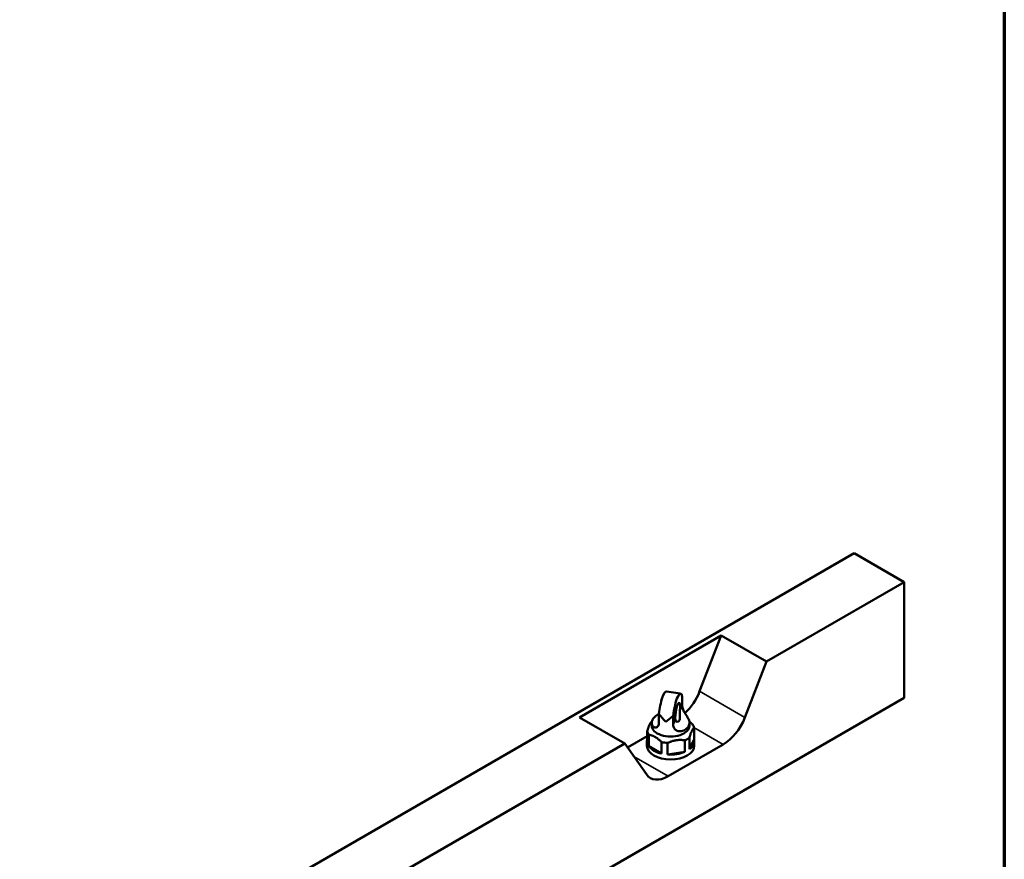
# Paper-space layout 'Sheet_1' of a CAD drawing. Header units: millimetres. Extents: x 1 to 117, y 1 to 117.
# Tile 5 of 6: x 84 to 117, y 30 to 58. Entities that reach past the tile are written whole.
import ezdxf

# ---------------------------------------------------------------- set-up
doc = ezdxf.new("R2010")
doc.units = ezdxf.units.MM
for name, color, linetype, lineweight in [('Border (ISO)', 7, 'Continuous', 70), ('Visible (ISO)', 7, 'Continuous', 50), ('Visible Narrow (ISO)', 7, 'Continuous', 35)]:
    doc.layers.add(name, color=color, linetype=linetype, lineweight=lineweight)

# ---------------------------------------------------------------- blocks, each defined once
blk = doc.blocks.new('Borders Chauvet')
at = {"layer": 'Border (ISO)'}
blk.add_line((117.323, 117.323), (117.323, 0.787), dxfattribs=at)

psp = doc.layouts.new('Sheet_1')

# ---------------------------------------------------------------- linework, layer by layer
at = {"layer": 'Visible (ISO)'}
for p, q in [((112.312, 39.847), (84.485, 23.781)), ((113.983, 38.883), (112.312, 39.847)), ((109.395, 36.234), (113.983, 38.883)), ((113.983, 38.883), (113.983, 35.025)), ((103.153, 34.373), (107.885, 37.106)), ((107.885, 37.106), (107.162, 35.242)), ((109.395, 36.234), (107.885, 37.106)), ((109.395, 36.234), (108.672, 34.37)), ((106.527, 35.164), (106.052, 35.238)), ((113.983, 35.025), (86.155, 18.959)), ((106.581, 34.769), (106.581, 35.066)), ((105.806, 34.195), (105.806, 34.493)), ((104.662, 33.502), (103.153, 34.373)), ((105.564, 34.096), (105.564, 34.193)), ((106.281, 34.419), (106.281, 34.122)), ((106.823, 34.096), (106.823, 34.193)), ((105.413, 33.524), (105.413, 33.91)), ((106.974, 33.64), (106.974, 34.026)), ((95.476, 28.198), (104.662, 33.502)), ((105.386, 32.473), (104.662, 33.502)), ((105.413, 33.749), (104.755, 33.37)), ((105.406, 33.421), (105.406, 33.582)), ((105.467, 33.793), (105.467, 33.407)), ((105.89, 33.163), (105.89, 33.548)), ((106.093, 33.517), (106.093, 33.131)), ((106.671, 33.221), (106.671, 33.606)), ((106.82, 33.692), (106.82, 33.306)), ((106.974, 33.64), (106.82, 33.306)), ((106.981, 33.421), (106.981, 33.582)), ((105.89, 33.163), (105.467, 33.407)), ((106.671, 33.221), (106.093, 33.131)), ((107.948, 33.47), (106.109, 32.408))]:
    psp.add_line(p, q, dxfattribs=at)
for centre, major_axis, ratio, start_param, end_param in [((105.956, 34.615), (0.096, 0.623), 0.211325, 0, 1.8014), ((106.431, 34.542), (0.096, 0.623), 0.211325, 5.745614, 8.084586), ((106.439, 35.306), (-0.591, -1.023), 0.57735, 1.065713, 1.832596), ((106.431, 34.542), (0.048, 0.311), 0.211325, 4.959907, 8.870292), ((106.193, 34.579), (-0.568, 0.663), 0.410754, 1.354543, 1.755854), ((106.193, 34.579), (-0.619, -0.531), 0.218386, 1.123939, 1.52525), ((107.948, 34.434), (-0.591, -1.023), 0.57735, 0.785398, 1.832596), ((106.193, 33.968), (-0.787, 0), 0.57735, 0.127961, 0.395637), ((106.193, 34.096), (-0.63, 0), 0.57735, 0, 3.141593), ((106.193, 33.968), (0.787, 0), 0.57735, 0.127961, 0.395637), ((106.193, 33.582), (-0.787, 0), 0.57735, 6.155224, 6.411147), ((106.193, 33.968), (0.787, 0), 0.57735, 4.316752, 4.584428), ((106.193, 33.968), (0.787, 0), 0.57735, 5.363949, 5.631625), ((106.193, 33.582), (0.787, 0), 0.57735, 5.631625, 6.411147), ((106.193, 33.421), (0.787, 0), 0.57735, 3.141593, 6.283185), ((106.193, 33.582), (0.787, 0), 0.57735, 3.53723, 4.316752), ((106.193, 33.582), (0.787, 0), 0.57735, 4.584428, 5.363949), ((106.109, 33.372), (-0.591, -1.023), 0.57735, 6.021386, 7.068584)]:
    psp.add_ellipse(centre, major_axis=major_axis, ratio=ratio, start_param=start_param, end_param=end_param, dxfattribs=at)
for points, knots in [([(105.806, 34.491), (105.806, 34.49), (105.805, 34.49), (105.755, 34.459), (105.707, 34.427), (105.649, 34.377), (105.633, 34.36), (105.605, 34.324), (105.593, 34.306), (105.577, 34.27), (105.57, 34.251), (105.563, 34.211), (105.563, 34.19), (105.569, 34.131), (105.585, 34.093), (105.62, 34.057), (105.633, 34.047), (105.662, 34.034), (105.678, 34.031), (105.707, 34.033), (105.722, 34.037), (105.749, 34.053), (105.762, 34.065), (105.783, 34.094), (105.792, 34.112), (105.803, 34.151), (105.806, 34.173), (105.806, 34.195)], [1.272645, 1.272645, 1.272645, 1.272645, 1.273988, 1.273988, 1.767803, 1.767803, 2.014711, 2.014711, 2.261618, 2.261618, 2.508526, 2.508526, 2.755434, 2.755434, 3.249249, 3.249249, 3.466369, 3.466369, 3.683489, 3.683489, 3.893426, 3.893426, 4.103363, 4.103363, 4.3133, 4.3133, 4.523236, 4.523236, 4.523236, 4.523236]), ([(106.281, 34.122), (106.281, 34.082), (106.293, 34.041), (106.326, 33.989), (106.34, 33.973), (106.372, 33.946), (106.39, 33.935), (106.429, 33.918), (106.452, 33.911), (106.501, 33.906), (106.525, 33.907), (106.605, 33.919), (106.662, 33.946), (106.728, 33.999), (106.748, 34.019), (106.78, 34.059), (106.793, 34.08), (106.811, 34.12), (106.818, 34.141), (106.824, 34.184), (106.824, 34.206), (106.813, 34.273), (106.791, 34.319), (106.749, 34.389), (106.735, 34.41), (106.705, 34.456), (106.689, 34.48), (106.663, 34.524), (106.65, 34.546), (106.627, 34.591), (106.617, 34.614), (106.591, 34.683), (106.581, 34.729), (106.581, 34.769)], [-6.782776, -6.782776, -6.782776, -6.782776, -6.410433, -6.410433, -6.224261, -6.224261, -6.03809, -6.03809, -5.829904, -5.829904, -5.621718, -5.621718, -5.071784, -5.071784, -4.796818, -4.796818, -4.521851, -4.521851, -4.246884, -4.246884, -3.971917, -3.971917, -3.421983, -3.421983, -3.213797, -3.213797, -3.005611, -3.005611, -2.81944, -2.81944, -2.633268, -2.633268, -2.260925, -2.260925, -2.260925, -2.260925]), ([(106.507, 34.608), (106.506, 34.604), (106.506, 34.6), (106.504, 34.577), (106.503, 34.556), (106.503, 34.515), (106.504, 34.494), (106.505, 34.437), (106.507, 34.397), (106.504, 34.328), (106.499, 34.298), (106.479, 34.254), (106.463, 34.238), (106.426, 34.223), (106.407, 34.224), (106.384, 34.236), (106.376, 34.241), (106.364, 34.256), (106.36, 34.266), (106.357, 34.278), (106.356, 34.28), (106.356, 34.283)], [3.704934, 3.704934, 3.704934, 3.704934, 3.738411, 3.738411, 3.883068, 3.883068, 4.027725, 4.027725, 4.327554, 4.327554, 4.627383, 4.627383, 4.927212, 4.927212, 5.227041, 5.227041, 5.371698, 5.371698, 5.516355, 5.516355, 5.549833, 5.549833, 5.549833, 5.549833])]:
    psp.add_open_spline(points, degree=3, knots=knots, dxfattribs=at)
for points, weights in [([(105.413, 33.91), (105.476, 34.123), (105.537, 34.207)], [1, 1.06552563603, 1.02514225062]), ([(105.537, 34.207), (105.552, 34.221), (105.568, 34.234)], [1.02527295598, 1.0295701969, 1.03298821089]), ([(106.92, 34.143), (106.868, 34.196), (106.819, 34.236)], [1, 1.01875573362, 1.02883428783]), ([(106.974, 34.026), (106.897, 33.952), (106.82, 33.692)], [1.33766233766, 1.44612144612, 1.33766233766]), ([(105.467, 33.793), (105.678, 33.763), (105.89, 33.548)], [1, 1.08108108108, 1]), ([(106.671, 33.606), (106.382, 33.654), (106.093, 33.517)], [1, 1.08108108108, 1])]:
    psp.add_rational_spline(points, weights, degree=2, dxfattribs=at)
at = {"layer": 'Visible Narrow (ISO)'}
for p, q in [((108.672, 34.37), (107.162, 35.242)), ((106.581, 34.769), (106.507, 34.608)), ((106.356, 34.283), (106.281, 34.122)), ((107.948, 33.47), (106.973, 34.034)), ((106.109, 32.408), (104.968, 33.067))]:
    psp.add_line(p, q, dxfattribs=at)

# ---------------------------------------------------------------- block references
psp.add_blockref('Borders Chauvet', (0, 0))

doc.saveas('drawing.dxf')
